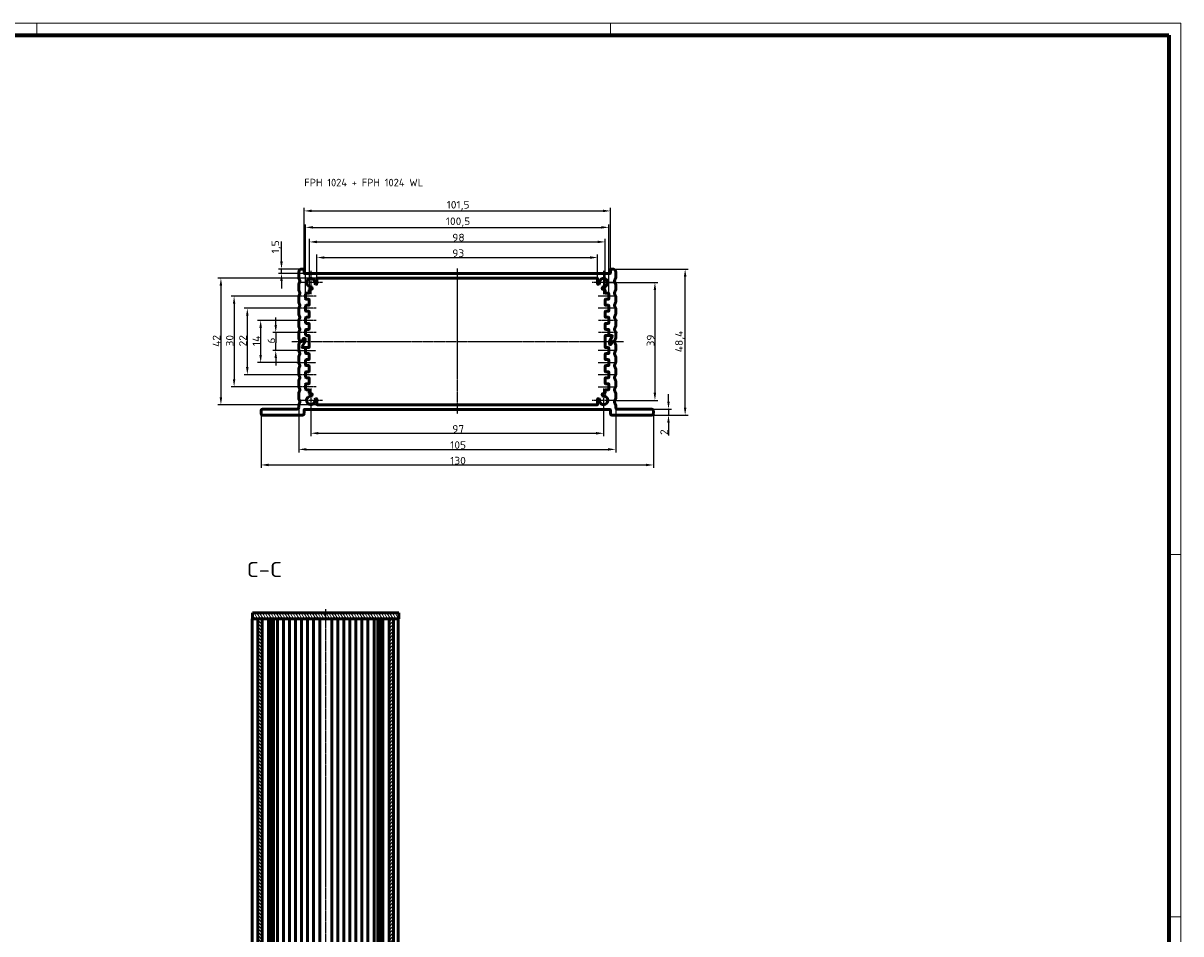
# Model space of a CAD drawing. Header units: millimetres. Extents: x 1 to 840, y 1 to 593.
# Tile 8 of 8: x 456 to 840, y 291 to 593. Entities that reach past the tile are written whole.
import ezdxf

# ---------------------------------------------------------------- set-up
doc = ezdxf.new("R2010")
doc.units = ezdxf.units.MM
doc.linetypes.add('CHAIN', pattern=[0.3543, 0.2362, -0.0295, 0.0591, -0.0295])
doc.linetypes.add('DASH_DOT', pattern=[0.37, 0.24, -0.06, 0.01, -0.06])
doc.layers.get('0').update_dxf_attribs({"lineweight": 25})
for name, color, linetype, lineweight in [('Bemaßung (ISO)', 1, 'Continuous', 25), ('Mittellinie (ISO)', 1, 'DASH_DOT', 25), ('Mittelpunktmarkierung (ISO)', 1, 'DASH_DOT', 25), ('Schraffur (ISO)', 1, 'Continuous', 18), ('Sichtbar (ISO)', 7, 'Continuous', 50), ('Symbol (ISO)', 1, 'Continuous', 25)]:
    doc.layers.add(name, color=color, linetype=linetype, lineweight=lineweight)
doc.styles.add('2_5', font='isocpeur.ttf', dxfattribs={"width": 1.1})
doc.styles.add('5', font='isocpeur.ttf', dxfattribs={"width": 1.1})
doc.styles.add('Notiztext (DIN)', font='isocpeur.ttf', dxfattribs={"width": 1.1})
doc.dimstyles.new('Standard (DIN)', dxfattribs={"dimtxt": 2.5, "dimasz": 2.5, "dimexe": 1, "dimexo": 0, "dimgap": 0.2, "dimtad": 1, "dimdec": 6, "dimrnd": 1e-08, "dimtxsty": '2_5', "dimcen": 0.09, "dimdle": 7, "dimclrd": 256, "dimclre": 256, "dimclrt": 5, "dimadec": 6, "dimazin": 2, "dimtfac": 0.72, "dimtmove": 0, "dimatfit": 3, "dimfxl": 1, "dimtolj": 1, "dimlwd": -1, "dimlwe": -1, "dimarcsym": 0})

# ---------------------------------------------------------------- blocks, each defined once
blk = doc.blocks.new('*D11')
at = {"layer": 'Bemaßung (ISO)'}
for p, q in [((540.12, 493.06), (540.12, 495.56)), ((547.7, 490.56), (539.12, 490.56)), ((540.12, 490.56), (540.12, 488.06)), ((540.12, 488.06), (540.12, 487.06)), ((547.12, 484.56), (539.12, 484.56)), ((540.12, 484.56), (540.12, 487.06)), ((540.12, 482.06), (540.12, 479.56))]:
    blk.add_line(p, q, dxfattribs=at)
for points in [[(539.7, 493.06), (540.53, 493.06), (540.12, 490.56)], [(539.7, 482.06), (540.53, 482.06), (540.12, 484.56)]]:
    blk.add_solid(points, dxfattribs=at)
at = {"layer": 'Defpoints', "color": 0}
for p in [(547.7, 490.56), (540.12, 484.56), (547.12, 484.56)]:
    blk.add_point(p, dxfattribs=at)
at = {"layer": 'Bemaßung (ISO)', "color": 5, "insert": (539.92, 486.87), "char_height": 2.5, "attachment_point": 7, "rotation": 90, "style": '2_5'}
blk.add_mtext('\\A1;6', dxfattribs=at)
blk = doc.blocks.new('*D12')
at = {"layer": 'Bemaßung (ISO)'}
for p, q in [((547.7, 494.56), (534.12, 494.56)), ((535.12, 492.06), (535.12, 483.06)), ((547.12, 480.56), (534.12, 480.56))]:
    blk.add_line(p, q, dxfattribs=at)
for points in [[(534.7, 492.06), (535.53, 492.06), (535.12, 494.56)], [(534.7, 483.06), (535.53, 483.06), (535.12, 480.56)]]:
    blk.add_solid(points, dxfattribs=at)
at = {"layer": 'Defpoints', "color": 0}
for p in [(547.7, 494.56), (535.12, 480.56), (547.12, 480.56)]:
    blk.add_point(p, dxfattribs=at)
at = {"layer": 'Bemaßung (ISO)', "color": 5, "insert": (534.92, 486.05), "char_height": 2.5, "attachment_point": 7, "rotation": 90, "style": '2_5'}
blk.add_mtext('\\A1;14', dxfattribs=at)
blk = doc.blocks.new('*D13')
at = {"layer": 'Bemaßung (ISO)'}
for p, q in [((547.7, 498.56), (529.7, 498.56)), ((530.7, 496.06), (530.7, 479.06)), ((547.7, 476.56), (529.7, 476.56))]:
    blk.add_line(p, q, dxfattribs=at)
for points in [[(530.28, 496.06), (531.11, 496.06), (530.7, 498.56)], [(530.28, 479.06), (531.11, 479.06), (530.7, 476.56)]]:
    blk.add_solid(points, dxfattribs=at)
at = {"layer": 'Defpoints', "color": 0}
for p in [(547.7, 498.56), (530.7, 476.56), (547.7, 476.56)]:
    blk.add_point(p, dxfattribs=at)
at = {"layer": 'Bemaßung (ISO)', "color": 5, "insert": (530.5, 485.91), "char_height": 2.5, "attachment_point": 7, "rotation": 90, "style": '2_5'}
blk.add_mtext('\\A1;22', dxfattribs=at)
blk = doc.blocks.new('*D14')
at = {"layer": 'Bemaßung (ISO)'}
for p, q in [((547.7, 502.56), (525.32, 502.56)), ((526.32, 500.06), (526.32, 475.06)), ((547.7, 472.56), (525.32, 472.56))]:
    blk.add_line(p, q, dxfattribs=at)
for points in [[(525.91, 500.06), (526.74, 500.06), (526.32, 502.56)], [(525.91, 475.06), (526.74, 475.06), (526.32, 472.56)]]:
    blk.add_solid(points, dxfattribs=at)
at = {"layer": 'Defpoints', "color": 0}
for p in [(547.7, 502.56), (526.32, 472.56), (547.7, 472.56)]:
    blk.add_point(p, dxfattribs=at)
at = {"layer": 'Bemaßung (ISO)', "color": 5, "insert": (526.12, 485.91), "char_height": 2.5, "attachment_point": 7, "rotation": 90, "style": '2_5'}
blk.add_mtext('\\A1;30', dxfattribs=at)
blk = doc.blocks.new('*D15')
at = {"layer": 'Bemaßung (ISO)'}
for p, q in [((553.95, 508.56), (520.95, 508.56)), ((521.95, 506.06), (521.95, 469.06)), ((553.95, 466.56), (520.95, 466.56))]:
    blk.add_line(p, q, dxfattribs=at)
for points in [[(521.53, 506.06), (522.36, 506.06), (521.95, 508.56)], [(521.53, 469.06), (522.36, 469.06), (521.95, 466.56)]]:
    blk.add_solid(points, dxfattribs=at)
at = {"layer": 'Defpoints', "color": 0}
for p in [(553.95, 508.56), (521.95, 466.56), (553.95, 466.56)]:
    blk.add_point(p, dxfattribs=at)
at = {"layer": 'Bemaßung (ISO)', "color": 5, "insert": (521.75, 485.77), "char_height": 2.5, "attachment_point": 7, "rotation": 90, "style": '2_5'}
blk.add_mtext('\\A1;42', dxfattribs=at)
blk = doc.blocks.new('*D16')
at = {"layer": 'Bemaßung (ISO)'}
for p, q in [((551.75, 464.16), (551.75, 456.16)), ((648.75, 464.16), (648.75, 456.16)), ((554.25, 457.16), (646.25, 457.16))]:
    blk.add_line(p, q, dxfattribs=at)
for points in [[(554.25, 457.58), (554.25, 456.74), (551.75, 457.16)], [(646.25, 457.58), (646.25, 456.74), (648.75, 457.16)]]:
    blk.add_solid(points, dxfattribs=at)
at = {"layer": 'Defpoints', "color": 0}
for p in [(551.75, 464.16), (648.75, 464.16), (648.75, 457.16)]:
    blk.add_point(p, dxfattribs=at)
at = {"layer": 'Bemaßung (ISO)', "color": 5, "insert": (598.6, 457.36), "char_height": 2.5, "attachment_point": 7, "style": '2_5'}
blk.add_mtext('\\A1;97', dxfattribs=at)
blk = doc.blocks.new('*D17')
at = {"layer": 'Bemaßung (ISO)'}
for p, q in [((547.75, 465.66), (547.75, 450.82)), ((652.75, 465.66), (652.75, 450.82)), ((550.25, 451.82), (650.25, 451.82))]:
    blk.add_line(p, q, dxfattribs=at)
for points in [[(550.25, 452.24), (550.25, 451.41), (547.75, 451.82)], [(650.25, 452.24), (650.25, 451.41), (652.75, 451.82)]]:
    blk.add_solid(points, dxfattribs=at)
at = {"layer": 'Defpoints', "color": 0}
for p in [(547.75, 465.66), (652.75, 465.66), (652.75, 451.82)]:
    blk.add_point(p, dxfattribs=at)
at = {"layer": 'Bemaßung (ISO)', "color": 5, "insert": (597.91, 452.02), "char_height": 2.5, "attachment_point": 7, "style": '2_5'}
blk.add_mtext('\\A1;105', dxfattribs=at)
blk = doc.blocks.new('*D18')
at = {"layer": 'Bemaßung (ISO)'}
for p, q in [((648.75, 507.06), (666.75, 507.06)), ((665.75, 504.56), (665.75, 470.56)), ((652.65, 468.06), (666.75, 468.06))]:
    blk.add_line(p, q, dxfattribs=at)
for points in [[(665.33, 504.56), (666.16, 504.56), (665.75, 507.06)], [(665.33, 470.56), (666.16, 470.56), (665.75, 468.06)]]:
    blk.add_solid(points, dxfattribs=at)
at = {"layer": 'Defpoints', "color": 0}
for p in [(648.75, 507.06), (652.65, 468.06), (665.75, 468.06)]:
    blk.add_point(p, dxfattribs=at)
at = {"layer": 'Bemaßung (ISO)', "color": 5, "insert": (665.55, 485.91), "char_height": 2.5, "attachment_point": 7, "rotation": 90, "style": '2_5'}
blk.add_mtext('\\A1;39', dxfattribs=at)
blk = doc.blocks.new('*D19')
at = {"layer": 'Bemaßung (ISO)'}
for p, q in [((670.25, 467.66), (670.25, 470.16)), ((653.25, 465.16), (671.25, 465.16)), ((670.25, 465.16), (670.25, 463.16)), ((664.75, 463.16), (671.25, 463.16)), ((670.25, 460.66), (670.25, 456.39))]:
    blk.add_line(p, q, dxfattribs=at)
for points in [[(669.83, 467.66), (670.66, 467.66), (670.25, 465.16)], [(669.83, 460.66), (670.66, 460.66), (670.25, 463.16)]]:
    blk.add_solid(points, dxfattribs=at)
at = {"layer": 'Defpoints', "color": 0}
for p in [(653.25, 465.16), (670.25, 465.16), (664.75, 463.16)]:
    blk.add_point(p, dxfattribs=at)
at = {"layer": 'Bemaßung (ISO)', "color": 5, "insert": (670.05, 456.59), "char_height": 2.5, "attachment_point": 7, "rotation": 90, "style": '2_5'}
blk.add_mtext('\\A1;2', dxfattribs=at)
blk = doc.blocks.new('*D20')
at = {"layer": 'Bemaßung (ISO)'}
for p, q in [((651.75, 511.56), (676.76, 511.56)), ((675.76, 465.66), (675.76, 509.06)), ((664.75, 463.16), (676.76, 463.16))]:
    blk.add_line(p, q, dxfattribs=at)
for points in [[(675.35, 509.06), (676.18, 509.06), (675.76, 511.56)], [(675.35, 465.66), (676.18, 465.66), (675.76, 463.16)]]:
    blk.add_solid(points, dxfattribs=at)
at = {"layer": 'Defpoints', "color": 0}
for p in [(651.75, 511.56), (675.76, 511.56), (664.75, 463.16)]:
    blk.add_point(p, dxfattribs=at)
at = {"layer": 'Bemaßung (ISO)', "color": 5, "insert": (675.56, 483.99), "char_height": 2.5, "attachment_point": 7, "rotation": 90, "style": '2_5'}
blk.add_mtext('\\A1;48,4', dxfattribs=at)
blk = doc.blocks.new('*D21')
at = {"layer": 'Bemaßung (ISO)'}
for p, q in [((553.75, 508.36), (553.75, 516.36)), ((556.25, 515.36), (644.25, 515.36)), ((646.75, 508.36), (646.75, 516.36))]:
    blk.add_line(p, q, dxfattribs=at)
for points in [[(556.25, 515.78), (556.25, 514.94), (553.75, 515.36)], [(644.25, 515.78), (644.25, 514.94), (646.75, 515.36)]]:
    blk.add_solid(points, dxfattribs=at)
at = {"layer": 'Defpoints', "color": 0}
for p in [(646.75, 515.36), (553.75, 508.36), (646.75, 508.36)]:
    blk.add_point(p, dxfattribs=at)
at = {"layer": 'Bemaßung (ISO)', "color": 5, "insert": (598.6, 515.56), "char_height": 2.5, "attachment_point": 7, "style": '2_5'}
blk.add_mtext('\\A1;93', dxfattribs=at)
blk = doc.blocks.new('*D22')
at = {"layer": 'Bemaßung (ISO)'}
for p, q in [((551.25, 504.66), (551.25, 521.54)), ((553.75, 520.54), (646.75, 520.54)), ((649.25, 504.66), (649.25, 521.54))]:
    blk.add_line(p, q, dxfattribs=at)
for points in [[(553.75, 520.96), (553.75, 520.12), (551.25, 520.54)], [(646.75, 520.96), (646.75, 520.12), (649.25, 520.54)]]:
    blk.add_solid(points, dxfattribs=at)
at = {"layer": 'Defpoints', "color": 0}
for p in [(649.25, 520.54), (551.25, 504.66), (649.25, 504.66)]:
    blk.add_point(p, dxfattribs=at)
at = {"layer": 'Bemaßung (ISO)', "color": 5, "insert": (598.6, 520.74), "char_height": 2.5, "attachment_point": 7, "style": '2_5'}
blk.add_mtext('\\A1;98', dxfattribs=at)
blk = doc.blocks.new('*D23')
at = {"layer": 'Bemaßung (ISO)'}
for p, q in [((550, 503.36), (550, 526.36)), ((650.5, 503.36), (650.5, 526.36)), ((552.5, 525.36), (648, 525.36))]:
    blk.add_line(p, q, dxfattribs=at)
for points in [[(552.5, 525.78), (552.5, 524.94), (550, 525.36)], [(648, 525.78), (648, 524.94), (650.5, 525.36)]]:
    blk.add_solid(points, dxfattribs=at)
at = {"layer": 'Defpoints', "color": 0}
for p in [(650.5, 525.36), (550, 503.36), (650.5, 503.36)]:
    blk.add_point(p, dxfattribs=at)
at = {"layer": 'Bemaßung (ISO)', "color": 5, "insert": (596.47, 525.56), "char_height": 2.5, "attachment_point": 7, "style": '2_5'}
blk.add_mtext('\\A1;100,5', dxfattribs=at)
blk = doc.blocks.new('*D25')
at = {"layer": 'Bemaßung (ISO)'}
for p, q in [((549.5, 511.36), (549.5, 531.81)), ((552, 530.81), (648.5, 530.81)), ((651, 511.36), (651, 531.81))]:
    blk.add_line(p, q, dxfattribs=at)
for points in [[(552, 531.23), (552, 530.39), (549.5, 530.81)], [(648.5, 531.23), (648.5, 530.39), (651, 530.81)]]:
    blk.add_solid(points, dxfattribs=at)
at = {"layer": 'Defpoints', "color": 0}
for p in [(651, 530.81), (549.5, 511.36), (651, 511.36)]:
    blk.add_point(p, dxfattribs=at)
at = {"layer": 'Bemaßung (ISO)', "color": 5, "insert": (596.74, 531.01), "char_height": 2.5, "attachment_point": 7, "style": '2_5'}
blk.add_mtext('\\A1;101,5', dxfattribs=at)
blk = doc.blocks.new('*D26')
at = {"layer": 'Bemaßung (ISO)'}
for p, q in [((542.02, 514.06), (542.02, 520.67)), ((548.75, 511.56), (541.02, 511.56)), ((542.02, 510.06), (542.02, 511.56)), ((549.7, 510.06), (541.02, 510.06)), ((542.02, 507.56), (542.02, 505.06))]:
    blk.add_line(p, q, dxfattribs=at)
for points in [[(541.6, 514.06), (542.44, 514.06), (542.02, 511.56)], [(541.6, 507.56), (542.44, 507.56), (542.02, 510.06)]]:
    blk.add_solid(points, dxfattribs=at)
at = {"layer": 'Defpoints', "color": 0}
for p in [(542.02, 511.56), (548.75, 511.56), (549.7, 510.06)]:
    blk.add_point(p, dxfattribs=at)
at = {"layer": 'Bemaßung (ISO)', "color": 5, "insert": (541.82, 516.76), "char_height": 2.5, "attachment_point": 7, "rotation": 90, "style": '2_5'}
blk.add_mtext('\\A1;1,5', dxfattribs=at)
blk = doc.blocks.new('*D30')
at = {"layer": 'Bemaßung (ISO)'}
for p, q in [((535.25, 463.66), (535.25, 445.66)), ((665.25, 463.66), (665.25, 445.66)), ((537.75, 446.66), (662.75, 446.66))]:
    blk.add_line(p, q, dxfattribs=at)
for points in [[(537.75, 447.08), (537.75, 446.24), (535.25, 446.66)], [(662.75, 447.08), (662.75, 446.24), (665.25, 446.66)]]:
    blk.add_solid(points, dxfattribs=at)
at = {"layer": 'Defpoints', "color": 0}
for p in [(535.25, 463.66), (665.25, 463.66), (665.25, 446.66)]:
    blk.add_point(p, dxfattribs=at)
at = {"layer": 'Bemaßung (ISO)', "color": 5, "insert": (597.91, 446.86), "char_height": 2.5, "attachment_point": 7, "style": '2_5'}
blk.add_mtext('\\A1;130', dxfattribs=at)
blk = doc.blocks.new('Ränder Bopla-A1-Rahmen')
at = {"color": 1, "linetype": 'Continuous', "lineweight": 18}
for p, q in [((1, 593), (840, 593)), ((461, 589), (461, 593)), ((651, 589), (651, 593)), ((840, 593), (840, 1)), ((836, 417), (840, 417)), ((836, 297), (840, 297))]:
    blk.add_line(p, q, dxfattribs=at)
at = {"color": 3, "linetype": 'Continuous', "lineweight": 70}
for p, q in [((20, 589), (836, 589)), ((836, 589), (836, 5))]:
    blk.add_line(p, q, dxfattribs=at)

msp = doc.modelspace()

# ---------------------------------------------------------------- hatches: boundary and pattern name
at = {"layer": 'Schraffur (ISO)'}
h = msp.add_hatch(dxfattribs=at)
h.set_pattern_fill('ANSI31', color=256, scale=6.35, angle=75.000175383, style=0)
h.set_pattern_definition([(120.00018, (0, 0), (-0.68740645, -0.3968771), [])])
h.paths.add_polyline_path([(532.423361, 395.7102501), (534.173361, 395.7102501), (535.673361, 395.7102501), (577.673361, 395.7102501), (579.173361, 395.7102501), (580.923361, 395.7102501), (580.923361, 397.7102501), (532.423361, 397.7102501)])
h = msp.add_hatch(dxfattribs=at)
h.set_pattern_fill('ANSI31', color=256, scale=6.35, angle=90.000210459, style=0)
h.set_pattern_definition([(135.00021, (0, 0), (-0.5612639, -0.5612681), [])])
h.paths.add_polyline_path([(534.173361, 175.7102501), (535.673361, 175.7102501), (535.673361, 395.7102501), (534.173361, 395.7102501)])
h = msp.add_hatch(dxfattribs=at)
h.set_pattern_fill('ANSI31', color=256, scale=6.35, style=0)
h.set_pattern_definition([(45, (0, 0), (-0.561266, 0.561266), [])])
h.paths.add_polyline_path([(579.173361, 395.7102501), (577.673361, 395.7102501), (577.673361, 175.7102501), (579.173361, 175.7102501)])

# ---------------------------------------------------------------- linework, layer by layer
at = {"layer": 'Mittellinie (ISO)', "linetype": 'CHAIN'}
for p, q in [((600.2464005, 511.7018125), (600.2464005, 463.4824118)), ((553.5464005, 502.5615816), (547.6964005, 502.5615816)), ((652.7964005, 502.5615816), (646.9464005, 502.5615816)), ((553.5464005, 498.5615816), (547.6964005, 498.5615816)), ((652.7964005, 498.5615816), (646.9464005, 498.5615816)), ((553.5464005, 494.5615816), (547.6964005, 494.5615816)), ((653.3755457, 494.5615816), (646.9464005, 494.5615816)), ((545.4620583, 487.5615816), (655.355816, 487.5615816)), ((553.5464005, 490.5615816), (547.6964005, 490.5615816)), ((653.3755457, 490.5615816), (646.9464005, 490.5615816)), ((547.1172553, 484.5615816), (553.5464005, 484.5615816)), ((652.7964005, 484.5615816), (646.9464005, 484.5615816)), ((547.1172553, 480.5615816), (553.5464005, 480.5615816)), ((646.9464005, 480.5615816), (652.7964005, 480.5615816)), ((553.5464005, 476.5615816), (547.6964005, 476.5615816)), ((652.7964005, 476.5615816), (646.9464005, 476.5615816)), ((553.5464005, 472.5615816), (547.6964005, 472.5615816)), ((646.9464005, 472.5615816), (652.7964005, 472.5615816)), ((556.673361, 171.0800358), (556.673361, 398.866385))]:
    msp.add_line(p, q, dxfattribs=at)
at = {"layer": 'Mittelpunktmarkierung (ISO)', "linetype": 'CHAIN'}
for p, q in [((551.7464005, 510.9615816), (551.7464005, 503.1615816)), ((648.7464005, 510.9615816), (648.7464005, 503.1615816)), ((555.6464005, 507.0615816), (547.8464005, 507.0615816)), ((652.6464005, 507.0615816), (644.8464005, 507.0615816)), ((551.7464005, 471.9615816), (551.7464005, 464.1615816)), ((648.7464005, 471.9615816), (648.7464005, 464.1615816)), ((555.6464005, 468.0615816), (547.8464005, 468.0615816)), ((652.6464005, 468.0615816), (644.8464005, 468.0615816))]:
    msp.add_line(p, q, dxfattribs=at)
at = {"layer": 'Sichtbar (ISO)'}
for p, q in [((547.7464005, 508.6000981), (547.7464005, 510.5615816)), ((548.7464005, 511.5615816), (549.2964005, 511.5615816)), ((549.4964005, 510.2615816), (549.4964005, 511.3615816)), ((650.9964005, 511.3615816), (650.9964005, 510.2615816)), ((651.1964005, 511.5615816), (651.7464005, 511.5615816)), ((652.7464005, 510.5615816), (652.7464005, 508.6000981)), ((547.7464005, 504.6000981), (547.7464005, 506.5230651)), ((547.7607052, 508.5258199), (548.1166892, 507.6358597)), ((548.1166892, 507.4873035), (547.7607052, 506.5973433)), ((650.7964005, 510.0615816), (549.6964005, 510.0615816)), ((553.2584819, 506.5782497), (553.4855064, 506.505682)), ((553.7464005, 506.6961864), (553.7464005, 508.3615816)), ((646.5464005, 508.5615816), (553.9464005, 508.5615816)), ((646.7464005, 506.6961864), (646.7464005, 508.3615816)), ((647.0072946, 506.505682), (647.2343191, 506.5782497)), ((652.3761117, 507.6358597), (652.7320958, 508.5258199)), ((652.7320958, 506.5973433), (652.3761117, 507.4873035)), ((652.7464005, 506.5230651), (652.7464005, 504.6000981)), ((547.7464005, 500.6000981), (547.7464005, 502.5230651)), ((547.7607052, 504.5258199), (548.1166892, 503.6358597)), ((548.1166892, 503.4873035), (547.7607052, 502.5973433)), ((549.9964005, 501.7615816), (549.9964005, 503.3615816)), ((550.1964005, 503.5615816), (551.0464005, 503.5615816)), ((551.2464005, 504.6615816), (551.2464005, 503.7615816)), ((551.4464005, 504.8615816), (551.9768308, 504.8615816)), ((552.1722594, 505.1040979), (552.0838635, 505.5104147)), ((648.4089375, 505.5104147), (648.3205416, 505.1040979)), ((649.0464005, 504.8615816), (648.5159702, 504.8615816)), ((649.2464005, 503.7615816), (649.2464005, 504.6615816)), ((649.4464005, 503.5615816), (650.2964005, 503.5615816)), ((650.4964005, 503.3615816), (650.4964005, 501.7615816)), ((652.3761117, 503.6358597), (652.7320958, 504.5258199)), ((652.7320958, 502.5973433), (652.3761117, 503.4873035)), ((652.7464005, 502.5230651), (652.7464005, 500.6000981)), ((547.7607052, 500.5258199), (548.1166892, 499.6358597)), ((548.1166892, 499.4873035), (547.7607052, 498.5973433)), ((549.9964005, 497.7615816), (549.9964005, 499.3615816)), ((551.0464005, 501.5615816), (550.1964005, 501.5615816)), ((550.1964005, 499.5615816), (551.0464005, 499.5615816)), ((551.2464005, 501.3615816), (551.2464005, 499.7615816)), ((649.2464005, 499.7615816), (649.2464005, 501.3615816)), ((650.2964005, 501.5615816), (649.4464005, 501.5615816)), ((649.4464005, 499.5615816), (650.2964005, 499.5615816)), ((650.4964005, 499.3615816), (650.4964005, 497.7615816)), ((652.3761117, 499.6358597), (652.7320958, 500.5258199)), ((652.7320958, 498.5973433), (652.3761117, 499.4873035)), ((547.7464005, 496.6000981), (547.7464005, 498.5230651)), ((547.7607052, 496.5258199), (548.1166892, 495.6358597)), ((548.1166892, 495.4873035), (547.7607052, 494.5973433)), ((549.9964005, 493.7615816), (549.9964005, 495.3615816)), ((551.0464005, 497.5615816), (550.1964005, 497.5615816)), ((550.1964005, 495.5615816), (551.0464005, 495.5615816)), ((551.2464005, 497.3615816), (551.2464005, 495.7615816)), ((649.2464005, 495.7615816), (649.2464005, 497.3615816)), ((650.2964005, 497.5615816), (649.4464005, 497.5615816)), ((649.4464005, 495.5615816), (650.2964005, 495.5615816)), ((650.4964005, 495.3615816), (650.4964005, 493.7615816)), ((652.3761117, 495.6358597), (652.7320958, 496.5258199)), ((652.7320958, 494.5973433), (652.3761117, 495.4873035)), ((652.7464005, 498.5230651), (652.7464005, 496.6000981)), ((547.7464005, 492.6000981), (547.7464005, 494.5230651)), ((547.7607052, 492.5258199), (548.1166892, 491.6358597)), ((548.1166892, 491.4873035), (547.7607052, 490.5973433)), ((549.9964005, 489.7615816), (549.9964005, 491.3615816)), ((551.0464005, 493.5615816), (550.1964005, 493.5615816)), ((550.1964005, 491.5615816), (551.0464005, 491.5615816)), ((551.2464005, 493.3615816), (551.2464005, 491.7615816)), ((649.2464005, 491.7615816), (649.2464005, 493.3615816)), ((650.2964005, 493.5615816), (649.4464005, 493.5615816)), ((649.4464005, 491.5615816), (650.2964005, 491.5615816)), ((650.4964005, 491.3615816), (650.4964005, 489.7615816)), ((652.3761117, 491.6358597), (652.7320958, 492.5258199)), ((652.7320958, 490.5973433), (652.3761117, 491.4873035)), ((652.7464005, 494.5230651), (652.7464005, 492.6000981)), ((547.7464005, 488.6000981), (547.7464005, 490.5230651)), ((547.7607052, 488.5258199), (548.0961117, 487.6873035)), ((548.0961117, 487.4358597), (547.7607052, 486.5973433)), ((548.2818071, 487.5615816), (548.5762299, 487.5615816)), ((548.6917, 487.5615816), (548.2818071, 487.5615816)), ((548.749435, 487.6615816), (549.2113152, 488.4615816)), ((549.2690502, 488.3615816), (548.864905, 487.6615816)), ((549.8196056, 487.5151714), (548.864905, 485.8615816)), ((548.864905, 485.8615816), (549.8196056, 487.5151714)), ((549.3845203, 488.5615816), (549.6464005, 488.5615816)), ((549.6464005, 488.4615816), (549.4422553, 488.4615816)), ((549.8464005, 488.3615816), (549.8464005, 487.6151714)), ((549.8464005, 487.6151714), (549.8464005, 488.2615816)), ((551.0464005, 489.5615816), (550.1964005, 489.5615816)), ((551.2464005, 489.3615816), (551.2464005, 485.7615816)), ((649.2464005, 485.7615816), (649.2464005, 489.3615816)), ((649.4464005, 489.5615816), (651.4546909, 489.5615816)), ((650.6464005, 487.5079918), (650.6464005, 486.8615816)), ((650.6464005, 486.7615816), (650.6464005, 487.5079918)), ((651.627896, 489.2615816), (650.6731954, 487.6079918)), ((650.6731954, 487.6079918), (651.627896, 489.2615816)), ((650.6964005, 489.5615816), (651.4546909, 489.5615816)), ((651.2237508, 486.7615816), (651.627896, 487.4615816)), ((651.743366, 487.4615816), (651.2814858, 486.6615816)), ((651.801101, 487.5615816), (652.2109939, 487.5615816)), ((652.2109939, 487.5615816), (651.9165711, 487.5615816)), ((652.3966892, 487.6873035), (652.7320958, 488.5258199)), ((652.7320958, 486.5973433), (652.3966892, 487.4358597)), ((652.7464005, 490.5230651), (652.7464005, 488.6000981)), ((547.7464005, 484.6000981), (547.7464005, 486.5230651)), ((547.7607052, 484.5258199), (548.1166892, 483.6358597)), ((548.1166892, 483.4873035), (547.7607052, 482.5973433)), ((551.0464005, 485.5615816), (549.0381101, 485.5615816)), ((549.7964005, 485.5615816), (549.0381101, 485.5615816)), ((549.9964005, 483.7615816), (549.9964005, 485.3615816)), ((551.0464005, 483.5615816), (550.1964005, 483.5615816)), ((551.2464005, 483.3615816), (551.2464005, 481.7615816)), ((649.2464005, 481.7615816), (649.2464005, 483.3615816)), ((649.4464005, 485.5615816), (650.2964005, 485.5615816)), ((650.2964005, 483.5615816), (649.4464005, 483.5615816)), ((650.4964005, 485.3615816), (650.4964005, 483.7615816)), ((650.8464005, 486.6615816), (651.0505457, 486.6615816)), ((651.1082807, 486.5615816), (650.8464005, 486.5615816)), ((652.3761117, 483.6358597), (652.7320958, 484.5258199)), ((652.7320958, 482.5973433), (652.3761117, 483.4873035)), ((652.7464005, 486.5230651), (652.7464005, 484.6000981)), ((547.7464005, 480.6000981), (547.7464005, 482.5230651)), ((547.7607052, 480.5258199), (548.1166892, 479.6358597)), ((548.1166892, 479.4873035), (547.7607052, 478.5973433)), ((549.9964005, 479.7615816), (549.9964005, 481.3615816)), ((550.1964005, 481.5615816), (551.0464005, 481.5615816)), ((551.0464005, 479.5615816), (550.1964005, 479.5615816)), ((649.4464005, 481.5615816), (650.2964005, 481.5615816)), ((650.2964005, 479.5615816), (649.4464005, 479.5615816)), ((650.4964005, 481.3615816), (650.4964005, 479.7615816)), ((652.3761117, 479.6358597), (652.7320958, 480.5258199)), ((652.7320958, 478.5973433), (652.3761117, 479.4873035)), ((652.7464005, 482.5230651), (652.7464005, 480.6000981)), ((547.7464005, 476.6000981), (547.7464005, 478.5230651)), ((547.7607052, 476.5258199), (548.1166892, 475.6358597)), ((549.9964005, 475.7615816), (549.9964005, 477.3615816)), ((550.1964005, 477.5615816), (551.0464005, 477.5615816)), ((551.2464005, 479.3615816), (551.2464005, 477.7615816)), ((649.2464005, 477.7615816), (649.2464005, 479.3615816)), ((649.4464005, 477.5615816), (650.2964005, 477.5615816)), ((650.4964005, 477.3615816), (650.4964005, 475.7615816)), ((652.3761117, 475.6358597), (652.7320958, 476.5258199)), ((652.7464005, 478.5230651), (652.7464005, 476.6000981)), ((547.7464005, 472.6000981), (547.7464005, 474.5230651)), ((548.1166892, 475.4873035), (547.7607052, 474.5973433)), ((547.7607052, 472.5258199), (548.1166892, 471.6358597)), ((549.9964005, 471.7615816), (549.9964005, 473.3615816)), ((551.0464005, 475.5615816), (550.1964005, 475.5615816)), ((550.1964005, 473.5615816), (551.0464005, 473.5615816)), ((551.2464005, 475.3615816), (551.2464005, 473.7615816)), ((649.2464005, 473.7615816), (649.2464005, 475.3615816)), ((650.2964005, 475.5615816), (649.4464005, 475.5615816)), ((649.4464005, 473.5615816), (650.2964005, 473.5615816)), ((650.4964005, 473.3615816), (650.4964005, 471.7615816)), ((652.7320958, 474.5973433), (652.3761117, 475.4873035)), ((652.3761117, 471.6358597), (652.7320958, 472.5258199)), ((652.7464005, 474.5230651), (652.7464005, 472.6000981)), ((547.7464005, 468.6000981), (547.7464005, 470.5230651)), ((548.1166892, 471.4873035), (547.7607052, 470.5973433)), ((547.7607052, 468.5258199), (548.1166892, 467.6358597)), ((551.0464005, 471.5615816), (550.1964005, 471.5615816)), ((551.2464005, 471.3615816), (551.2464005, 470.4615816)), ((551.4464005, 470.2615816), (551.9768308, 470.2615816)), ((552.0838635, 469.6127485), (552.1722594, 470.0190653)), ((553.4855064, 468.6174812), (553.2584819, 468.5449135)), ((553.7464005, 468.4269768), (553.7464005, 466.7615816)), ((646.7464005, 468.4269768), (646.7464005, 466.7615816)), ((647.2343191, 468.5449135), (647.0072946, 468.6174812)), ((648.3205416, 470.0190653), (648.4089375, 469.6127485)), ((649.0464005, 470.2615816), (648.5159702, 470.2615816)), ((649.2464005, 470.4615816), (649.2464005, 471.3615816)), ((650.2964005, 471.5615816), (649.4464005, 471.5615816)), ((652.7320958, 470.5973433), (652.3761117, 471.4873035)), ((652.3761117, 467.6358597), (652.7320958, 468.5258199)), ((652.7464005, 470.5230651), (652.7464005, 468.6000981)), ((535.2464005, 463.6615816), (535.2464005, 464.6615816)), ((535.7464005, 465.1615816), (547.2464005, 465.1615816)), ((547.7464005, 465.6615816), (547.7464005, 466.5230651)), ((548.1166892, 467.4873035), (547.7607052, 466.5973433)), ((549.4964005, 463.6615816), (549.4964005, 464.8615816)), ((549.6964005, 465.0615816), (650.7964005, 465.0615816)), ((553.9464005, 466.5615816), (646.5464005, 466.5615816)), ((650.9964005, 464.8615816), (650.9964005, 463.6615816)), ((652.7320958, 466.5973433), (652.3761117, 467.4873035)), ((652.7464005, 466.5230651), (652.7464005, 465.6615816)), ((664.7464005, 465.1615816), (653.2464005, 465.1615816)), ((665.2464005, 463.6615816), (665.2464005, 464.6615816)), ((548.9964005, 463.1615816), (535.7464005, 463.1615816)), ((651.4964005, 463.1615816), (664.7464005, 463.1615816)), ((532.273361, 395.7102501), (532.273361, 175.7102501)), ((532.273361, 395.7102501), (532.423361, 395.7102501)), ((580.923361, 397.7102501), (532.423361, 397.7102501)), ((532.423361, 397.7102501), (532.423361, 395.7102501)), ((532.423361, 395.7102501), (580.923361, 395.7102501)), ((535.673361, 395.7102501), (534.173361, 395.7102501)), ((534.173361, 395.7102501), (534.173361, 175.7102501)), ((535.673361, 175.7102501), (535.673361, 395.7102501)), ((537.7387562, 175.7102501), (537.7387562, 395.7102501)), ((538.5670442, 395.7102501), (538.5670442, 175.7102501)), ((539.373361, 175.7102501), (539.373361, 395.7102501)), ((540.673361, 175.7102501), (540.673361, 395.7102501)), ((542.673361, 395.7102501), (542.673361, 175.7102501)), ((544.673361, 175.7102501), (544.673361, 395.7102501)), ((546.673361, 395.7102501), (546.673361, 175.7102501)), ((548.673361, 175.7102501), (548.673361, 395.7102501)), ((550.673361, 395.7102501), (550.673361, 175.7102501)), ((552.673361, 175.7102501), (552.673361, 395.7102501)), ((554.673361, 395.7102501), (554.673361, 175.7102501)), ((558.673361, 175.7102501), (558.673361, 395.7102501)), ((560.673361, 395.7102501), (560.673361, 175.7102501)), ((562.673361, 175.7102501), (562.673361, 395.7102501)), ((564.673361, 395.7102501), (564.673361, 175.7102501)), ((566.673361, 175.7102501), (566.673361, 395.7102501)), ((568.673361, 395.7102501), (568.673361, 175.7102501)), ((570.673361, 175.7102501), (570.673361, 395.7102501)), ((572.673361, 395.7102501), (572.673361, 175.7102501)), ((573.973361, 395.7102501), (573.973361, 175.7102501)), ((574.7796777, 395.7102501), (574.7796777, 175.7102501)), ((575.6079657, 395.7102501), (575.6079657, 175.7102501)), ((579.173361, 395.7102501), (577.673361, 395.7102501)), ((577.673361, 395.7102501), (577.673361, 175.7102501)), ((579.173361, 175.7102501), (579.173361, 395.7102501)), ((580.673361, 175.7102501), (580.673361, 395.7102501)), ((580.923361, 395.7102501), (580.923361, 397.7102501))]:
    msp.add_line(p, q, dxfattribs=at)
for centre, radius, start, end in [((548.7464005, 510.5615816), 1, 90, 180), ((549.2964005, 511.3615816), 0.2, 0, 90), ((549.6964005, 510.2615816), 0.2, 180, 270), ((650.7964005, 510.2615816), 0.2, 270, 0), ((651.1964005, 511.3615816), 0.2, 90, 180), ((651.7464005, 510.5615816), 1, 0, 90), ((547.9464005, 508.6000981), 0.2, 180, 201.801409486), ((547.9464005, 506.5230651), 0.2, 158.198590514, 180), ((547.9309939, 507.5615816), 0.2, 338.198590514, 21.801409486), ((551.7464005, 507.0615816), 1.4, 349.454444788, 275.092933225), ((553.319376, 506.768754), 0.2, 169.454444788, 252.273689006), ((553.5464005, 506.6961864), 0.2, 252.273689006, 0), ((553.9464005, 508.3615816), 0.2, 90, 180), ((646.5464005, 508.3615816), 0.2, 0, 90), ((646.9464005, 506.6961864), 0.2, 180, 287.726310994), ((647.173425, 506.768754), 0.2, 287.726310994, 10.545555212), ((648.7464005, 507.0615816), 1.4, 264.907066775, 190.545555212), ((652.5618071, 507.5615816), 0.2, 158.198590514, 201.801409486), ((652.5464005, 508.6000981), 0.2, 338.198590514, 0), ((652.5464005, 506.5230651), 0.2, 0, 21.801409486), ((547.9464005, 504.6000981), 0.2, 180, 201.801409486), ((547.9464005, 502.5230651), 0.2, 158.198590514, 180), ((547.9309939, 503.5615816), 0.2, 338.198590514, 21.801409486), ((550.1964005, 503.3615816), 0.2, 90, 180), ((551.0464005, 503.7615816), 0.2, 270, 0), ((551.4464005, 504.6615816), 0.2, 90, 180), ((551.8884348, 505.4678984), 0.2, 12.273689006, 95.092933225), ((551.9768308, 505.0615816), 0.2, 270, 12.273689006), ((648.5159702, 505.0615816), 0.2, 167.726310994, 270), ((648.6043662, 505.4678984), 0.2, 84.907066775, 167.726310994), ((649.0464005, 504.6615816), 0.2, 0, 90), ((649.4464005, 503.7615816), 0.2, 180, 270), ((650.2964005, 503.3615816), 0.2, 0, 90), ((652.5618071, 503.5615816), 0.2, 158.198590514, 201.801409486), ((652.5464005, 504.6000981), 0.2, 338.198590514, 0), ((652.5464005, 502.5230651), 0.2, 0, 21.801409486), ((547.9464005, 500.6000981), 0.2, 180, 201.801409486), ((547.9309939, 499.5615816), 0.2, 338.198590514, 21.801409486), ((550.1964005, 501.7615816), 0.2, 180, 270), ((550.1964005, 499.3615816), 0.2, 90, 180), ((551.0464005, 501.3615816), 0.2, 0, 90), ((551.0464005, 499.7615816), 0.2, 270, 0), ((649.4464005, 501.3615816), 0.2, 90, 180), ((649.4464005, 499.7615816), 0.2, 180, 270), ((650.2964005, 501.7615816), 0.2, 270, 0), ((650.2964005, 499.3615816), 0.2, 0, 90), ((652.5618071, 499.5615816), 0.2, 158.198590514, 201.801409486), ((652.5464005, 500.6000981), 0.2, 338.198590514, 0), ((547.9464005, 498.5230651), 0.2, 158.198590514, 180), ((547.9464005, 496.6000981), 0.2, 180, 201.801409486), ((547.9309939, 495.5615816), 0.2, 338.198590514, 21.801409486), ((550.1964005, 497.7615816), 0.2, 180, 270), ((550.1964005, 495.3615816), 0.2, 90, 180), ((551.0464005, 497.3615816), 0.2, 0, 90), ((551.0464005, 495.7615816), 0.2, 270, 0), ((649.4464005, 497.3615816), 0.2, 90, 180), ((649.4464005, 495.7615816), 0.2, 180, 270), ((650.2964005, 497.7615816), 0.2, 270, 0), ((650.2964005, 495.3615816), 0.2, 0, 90), ((652.5618071, 495.5615816), 0.2, 158.198590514, 201.801409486), ((652.5464005, 498.5230651), 0.2, 0, 21.801409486), ((652.5464005, 496.6000981), 0.2, 338.198590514, 0), ((547.9464005, 494.5230651), 0.2, 158.198590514, 180), ((547.9464005, 492.6000981), 0.2, 180, 201.801409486), ((547.9309939, 491.5615816), 0.2, 338.198590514, 21.801409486), ((550.1964005, 493.7615816), 0.2, 180, 270), ((550.1964005, 491.3615816), 0.2, 90, 180), ((551.0464005, 493.3615816), 0.2, 0, 90), ((551.0464005, 491.7615816), 0.2, 270, 0), ((649.4464005, 493.3615816), 0.2, 90, 180), ((649.4464005, 491.7615816), 0.2, 180, 270), ((650.2964005, 493.7615816), 0.2, 270, 0), ((650.2964005, 491.3615816), 0.2, 0, 90), ((652.5618071, 491.5615816), 0.2, 158.198590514, 201.801409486), ((652.5464005, 494.5230651), 0.2, 0, 21.801409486), ((652.5464005, 492.6000981), 0.2, 338.198590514, 0), ((547.9464005, 490.5230651), 0.2, 158.198590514, 180), ((547.9464005, 488.6000981), 0.2, 180, 201.801409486), ((548.2818071, 487.7615816), 0.2, 201.801409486, 270), ((548.2818071, 487.3615816), 0.2, 90, 158.198590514), ((548.5762299, 487.7615816), 0.2, 270, 330), ((548.6917, 487.7615816), 0.2, 270, 330), ((549.3845203, 488.3615816), 0.2, 90, 150), ((549.4422553, 488.2615816), 0.2, 90, 150), ((549.6464005, 488.3615816), 0.2, 0, 90), ((549.6464005, 488.2615816), 0.2, 0, 90), ((549.6464005, 487.6151714), 0.2, 330, 0), ((549.6464005, 487.6151714), 0.2, 330, 0), ((550.1964005, 489.7615816), 0.2, 180, 270), ((551.0464005, 489.3615816), 0.2, 0, 90), ((649.4464005, 489.3615816), 0.2, 90, 180), ((650.6964005, 489.7615816), 0.2, 180, 270), ((650.8464005, 487.5079918), 0.2, 150, 180), ((650.8464005, 487.5079918), 0.2, 150, 180), ((651.4546909, 489.3615816), 0.2, 330, 90), ((651.4546909, 489.3615816), 0.2, 330, 90), ((651.801101, 487.3615816), 0.2, 90, 150), ((651.9165711, 487.3615816), 0.2, 90, 150), ((652.2109939, 487.7615816), 0.2, 270, 338.198590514), ((652.2109939, 487.3615816), 0.2, 21.801409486, 90), ((652.5464005, 490.5230651), 0.2, 0, 21.801409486), ((652.5464005, 488.6000981), 0.2, 338.198590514, 0), ((547.9464005, 486.5230651), 0.2, 158.198590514, 180), ((547.9464005, 484.6000981), 0.2, 180, 201.801409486), ((547.9309939, 483.5615816), 0.2, 338.198590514, 21.801409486), ((549.0381101, 485.7615816), 0.2, 150, 270), ((549.0381101, 485.7615816), 0.2, 150, 270), ((549.7964005, 485.3615816), 0.2, 0, 90), ((550.1964005, 483.7615816), 0.2, 180, 270), ((551.0464005, 485.7615816), 0.2, 270, 0), ((551.0464005, 483.3615816), 0.2, 0, 90), ((649.4464005, 485.7615816), 0.2, 180, 270), ((649.4464005, 483.3615816), 0.2, 90, 180), ((650.2964005, 485.3615816), 0.2, 0, 90), ((650.2964005, 483.7615816), 0.2, 270, 0), ((650.8464005, 486.8615816), 0.2, 180, 270), ((650.8464005, 486.7615816), 0.2, 180, 270), ((651.0505457, 486.8615816), 0.2, 270, 330), ((651.1082807, 486.7615816), 0.2, 270, 330), ((652.5618071, 483.5615816), 0.2, 158.198590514, 201.801409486), ((652.5464005, 486.5230651), 0.2, 0, 21.801409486), ((652.5464005, 484.6000981), 0.2, 338.198590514, 0), ((547.9464005, 482.5230651), 0.2, 158.198590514, 180), ((547.9464005, 480.6000981), 0.2, 180, 201.801409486), ((547.9309939, 479.5615816), 0.2, 338.198590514, 21.801409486), ((550.1964005, 481.3615816), 0.2, 90, 180), ((550.1964005, 479.7615816), 0.2, 180, 270), ((551.0464005, 481.7615816), 0.2, 270, 0), ((551.0464005, 479.3615816), 0.2, 0, 90), ((649.4464005, 481.7615816), 0.2, 180, 270), ((649.4464005, 479.3615816), 0.2, 90, 180), ((650.2964005, 481.3615816), 0.2, 0, 90), ((650.2964005, 479.7615816), 0.2, 270, 0), ((652.5618071, 479.5615816), 0.2, 158.198590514, 201.801409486), ((652.5464005, 482.5230651), 0.2, 0, 21.801409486), ((652.5464005, 480.6000981), 0.2, 338.198590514, 0), ((547.9464005, 478.5230651), 0.2, 158.198590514, 180), ((547.9464005, 476.6000981), 0.2, 180, 201.801409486), ((547.9309939, 475.5615816), 0.2, 338.198590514, 21.801409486), ((550.1964005, 477.3615816), 0.2, 90, 180), ((550.1964005, 475.7615816), 0.2, 180, 270), ((551.0464005, 477.7615816), 0.2, 270, 0), ((649.4464005, 477.7615816), 0.2, 180, 270), ((650.2964005, 477.3615816), 0.2, 0, 90), ((650.2964005, 475.7615816), 0.2, 270, 0), ((652.5618071, 475.5615816), 0.2, 158.198590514, 201.801409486), ((652.5464005, 478.5230651), 0.2, 0, 21.801409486), ((652.5464005, 476.6000981), 0.2, 338.198590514, 0), ((547.9464005, 474.5230651), 0.2, 158.198590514, 180), ((547.9464005, 472.6000981), 0.2, 180, 201.801409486), ((550.1964005, 473.3615816), 0.2, 90, 180), ((551.0464005, 475.3615816), 0.2, 0, 90), ((551.0464005, 473.7615816), 0.2, 270, 0), ((649.4464005, 475.3615816), 0.2, 90, 180), ((649.4464005, 473.7615816), 0.2, 180, 270), ((650.2964005, 473.3615816), 0.2, 0, 90), ((652.5464005, 474.5230651), 0.2, 0, 21.801409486), ((652.5464005, 472.6000981), 0.2, 338.198590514, 0), ((547.9464005, 470.5230651), 0.2, 158.198590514, 180), ((547.9464005, 468.6000981), 0.2, 180, 201.801409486), ((547.9309939, 471.5615816), 0.2, 338.198590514, 21.801409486), ((550.1964005, 471.7615816), 0.2, 180, 270), ((551.7464005, 468.0615816), 1.4, 84.907066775, 10.545555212), ((551.0464005, 471.3615816), 0.2, 0, 90), ((551.4464005, 470.4615816), 0.2, 180, 270), ((551.8884348, 469.6552648), 0.2, 264.907066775, 347.726310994), ((551.9768308, 470.0615816), 0.2, 347.726310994, 90), ((553.319376, 468.3544092), 0.2, 107.726310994, 190.545555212), ((553.5464005, 468.4269768), 0.2, 0, 107.726310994), ((646.9464005, 468.4269768), 0.2, 72.273689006, 180), ((647.173425, 468.3544092), 0.2, 349.454444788, 72.273689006), ((648.7464005, 468.0615816), 1.4, 169.454444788, 95.092933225), ((648.5159702, 470.0615816), 0.2, 90, 192.273689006), ((648.6043662, 469.6552648), 0.2, 192.273689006, 275.092933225), ((649.0464005, 470.4615816), 0.2, 270, 0), ((649.4464005, 471.3615816), 0.2, 90, 180), ((650.2964005, 471.7615816), 0.2, 270, 0), ((652.5618071, 471.5615816), 0.2, 158.198590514, 201.801409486), ((652.5464005, 470.5230651), 0.2, 0, 21.801409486), ((652.5464005, 468.6000981), 0.2, 338.198590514, 0), ((535.7464005, 464.6615816), 0.5, 90, 180), ((547.2464005, 465.6615816), 0.5, 270, 0), ((547.9464005, 466.5230651), 0.2, 158.198590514, 180), ((547.9309939, 467.5615816), 0.2, 338.198590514, 21.801409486), ((549.6964005, 464.8615816), 0.2, 90, 180), ((553.9464005, 466.7615816), 0.2, 180, 270), ((646.5464005, 466.7615816), 0.2, 270, 0), ((650.7964005, 464.8615816), 0.2, 0, 90), ((652.5618071, 467.5615816), 0.2, 158.198590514, 201.801409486), ((652.5464005, 466.5230651), 0.2, 0, 21.801409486), ((653.2464005, 465.6615816), 0.5, 180, 270), ((664.7464005, 464.6615816), 0.5, 0, 90), ((535.7464005, 463.6615816), 0.5, 180, 270), ((548.9964005, 463.6615816), 0.5, 270, 0), ((651.4964005, 463.6615816), 0.5, 180, 270), ((664.7464005, 463.6615816), 0.5, 270, 0)]:
    msp.add_arc(centre, radius, start, end, dxfattribs=at)

# ---------------------------------------------------------------- block references
msp.add_blockref('Ränder Bopla-A1-Rahmen', (0, 0))

# ---------------------------------------------------------------- texts
at = {"layer": 'Symbol (ISO)', "color": 5, "insert": (549.5747114, 541.4558513), "char_height": 2.5, "width": 43.507988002, "attachment_point": 1, "style": 'Notiztext (DIN)'}
msp.add_mtext('{\\fISOCPEUR|b0|i0;FPH 1024 + FPH 1024 WL}', dxfattribs=at)
at = {"layer": 'Symbol (ISO)', "color": 3, "insert": (530.5213537, 409.5300765), "char_height": 5, "attachment_point": 7, "style": '5'}
msp.add_mtext('C-C', dxfattribs=at)

# ---------------------------------------------------------------- dimensions: what is measured, and where the dimension line sits
at = {"layer": 'Bemaßung (ISO)'}
for base, p1, p2, picture, middle in [((650.9964005, 530.8086854), (549.4964005, 511.3615816), (650.9964005, 511.3615816), '*D25', (600.2464005, 530.8086854)), ((650.4964005, 525.3615816), (549.9964005, 503.3615816), (650.4964005, 503.3615816), '*D23', (600.2464005, 525.3615816)), ((646.7464005, 515.3615816), (553.7464005, 508.3615816), (646.7464005, 508.3615816), '*D21', (600.2464005, 515.3615816)), ((652.7464005, 451.8226678), (547.7464005, 465.6615816), (652.7464005, 465.6615816), '*D17', (600.2464005, 451.8226678))]:
    dim = msp.add_linear_dim(base=base, p1=p1, p2=p2, dimstyle='Standard (DIN)', override={"dimgap": 0.2, "dimdec": 6, "dimtol": 0, "dimlim": 0, "dimtp": 0, "dimtm": 0, "dimtdec": 2, "dimtofl": 0, "dimatfit": 1}, dxfattribs=at)
    dim.commit()
    dim.dimension.update_dxf_attribs({"geometry": picture, "text_midpoint": middle, "dimtype": 160})
for base, p1, p2, angle, override, picture, middle in [((542.0214005, 511.5615816), (549.6964005, 510.0615816), (548.7464005, 511.5615816), 90, {"dimgap": 0.2, "dimdec": 6, "dimtol": 0, "dimlim": 0, "dimtp": 0, "dimtm": 0, "dimtdec": 2, "dimtofl": 1, "dimatfit": 1}, '*D26', (542.0214005, 518.6178316)), ((649.2464005, 520.5414555), (551.2464005, 504.6615816), (649.2464005, 504.6615816), 180, {"dimgap": 0.2, "dimdec": 6, "dimtol": 0, "dimlim": 0, "dimtp": 0, "dimtm": 0, "dimtdec": 2, "dimtofl": 0, "dimatfit": 1}, '*D22', (600.2464005, 520.5414555)), ((675.7629263, 511.5615816), (664.7464005, 463.1615816), (651.7464005, 511.5615816), 90, {"dimgap": 0.2, "dimdec": 6, "dimtol": 0, "dimlim": 0, "dimtp": 0, "dimtm": 0, "dimtdec": 2, "dimtofl": 0, "dimatfit": 1}, '*D20', (675.7629263, 487.3615816)), ((521.9464005, 466.5615816), (553.9464005, 508.5615816), (553.9464005, 466.5615816), 90, {"dimgap": 0.2, "dimdec": 6, "dimtol": 0, "dimlim": 0, "dimtp": 0, "dimtm": 0, "dimtdec": 2, "dimtofl": 0, "dimatfit": 1}, '*D15', (521.9464005, 487.5615816)), ((665.7464005, 468.0615816), (648.7464005, 507.0615816), (652.6464005, 468.0615816), 90, {"dimgap": 0.2, "dimdec": 6, "dimtol": 0, "dimlim": 0, "dimtp": 0, "dimtm": 0, "dimtdec": 2, "dimtofl": 0, "dimatfit": 1}, '*D18', (665.7464005, 487.5615816)), ((526.3233005, 472.5615816), (547.6964005, 502.5615816), (547.6964005, 472.5615816), 90, {"dimgap": 0.2, "dimdec": 6, "dimtol": 0, "dimlim": 0, "dimtp": 0, "dimtm": 0, "dimtdec": 2, "dimtofl": 0, "dimatfit": 1}, '*D14', (526.3233005, 487.5615816)), ((530.6964005, 476.5615816), (547.6964005, 498.5615816), (547.6964005, 476.5615816), 90, {"dimgap": 0.2, "dimdec": 6, "dimtol": 0, "dimlim": 0, "dimtp": 0, "dimtm": 0, "dimtdec": 2, "dimtofl": 0, "dimatfit": 1}, '*D13', (530.6964005, 487.5615816)), ((540.1172553, 484.5615816), (547.6964005, 490.5615816), (547.1172553, 484.5615816), 90, {"dimgap": 0.2, "dimdec": 6, "dimtol": 0, "dimlim": 0, "dimtp": 0, "dimtm": 0, "dimtdec": 2, "dimtofl": 0}, '*D11', (540.1172553, 487.5615816)), ((535.1172553, 480.5615816), (547.6964005, 494.5615816), (547.1172553, 480.5615816), 90, {"dimgap": 0.2, "dimdec": 6, "dimtol": 0, "dimlim": 0, "dimtp": 0, "dimtm": 0, "dimtdec": 2, "dimtofl": 0, "dimatfit": 1}, '*D12', (535.1172553, 487.5615816)), ((670.2464005, 465.1615816), (664.7464005, 463.1615816), (653.2464005, 465.1615816), 90, {"dimgap": 0.2, "dimdec": 6, "dimtol": 0, "dimlim": 0, "dimtp": 0, "dimtm": 0, "dimtdec": 2, "dimtofl": 1, "dimatfit": 1}, '*D19', (670.2464005, 457.2740816)), ((648.7464005, 457.1615816), (551.7464005, 464.1615816), (648.7464005, 464.1615816), 180, {"dimgap": 0.2, "dimdec": 6, "dimtol": 0, "dimlim": 0, "dimtp": 0, "dimtm": 0, "dimtdec": 2, "dimtofl": 0, "dimatfit": 1}, '*D16', (600.2464005, 457.1615816)), ((665.2464005, 446.6615816), (535.2464005, 463.6615816), (665.2464005, 463.6615816), 180, {"dimgap": 0.2, "dimdec": 6, "dimtol": 0, "dimlim": 0, "dimtp": 0, "dimtm": 0, "dimtdec": 2, "dimtofl": 0, "dimatfit": 1}, '*D30', (600.2464005, 446.6615816))]:
    dim = msp.add_linear_dim(base=base, p1=p1, p2=p2, angle=angle, dimstyle='Standard (DIN)', override=override, dxfattribs=at)
    dim.commit()
    dim.dimension.update_dxf_attribs({"geometry": picture, "text_midpoint": middle, "dimtype": 160})

doc.saveas('drawing.dxf')
